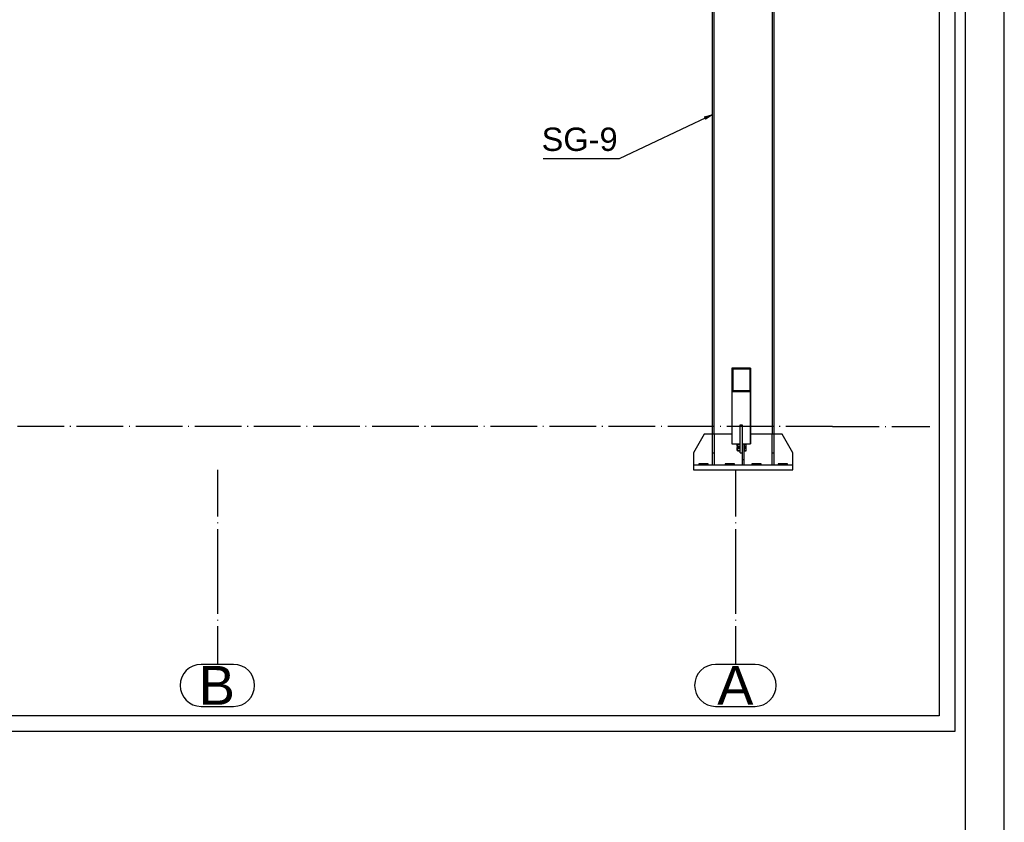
# Paper-space layout 'A0 Advance Steel' of a CAD drawing. Header units: millimetres. Extents: x -21 to 1320, y -7 to 928.
# Tile 129 of 134: x 1154 to 1280, y 615 to 718. Entities that reach past the tile are written whole.
import ezdxf

# ---------------------------------------------------------------- set-up
doc = ezdxf.new("R2010")
doc.units = ezdxf.units.MM
doc.linetypes.add('ACAD_ISO04W100', pattern=[30, 24, -3, 0, -3])
doc.layers.get('0').update_dxf_attribs({"linetype": 'CONTINUOUS'})
for name, color, linetype in [('AS_Belki', 145, 'CONTINUOUS'), ('AS_Blachy', 30, 'CONTINUOUS'), ('AS_Siatki', 72, 'CONTINUOUS'), ('AS_Sruby', 9, 'CONTINUOUS')]:
    doc.layers.add(name, color=color, linetype=linetype)
doc.styles.add('Arial', font='arial.ttf', dxfattribs={"height": 150})

psp = doc.layouts.new('A0 Advance Steel')

# ---------------------------------------------------------------- linework, layer by layer
at = {"color": 0, "linetype": 'ByBlock', "lineweight": -2}
for p, q in [((1241.66, 705.78), (1242.64, 706.05)), ((1241.66, 705.78), (1241.81, 705.48)), ((1242.64, 706.05), (1241.81, 705.48))]:
    psp.add_line(p, q, dxfattribs=at)
psp.add_lwpolyline([(1280.22, -6.93), (1280.22, 834.07), (-19.78, 834.07), (-19.78, -6.93), (1280.22, -6.93)])
psp.add_lwpolyline([(1275.22, -1.93), (1275.22, 829.07), (-4.78, 829.07), (-4.78, -1.93)], close=True)
at = {"color": 3, "ltscale": 0.25}
for points in [[(952.24, 626.77), (952.24, 819.37), (1273.84, 819.37), (1273.84, 626.77), (952.24, 626.77)], [(954.24, 628.77), (954.24, 817.37), (1271.84, 817.37), (1271.84, 628.77), (954.24, 628.77)]]:
    psp.add_lwpolyline(points, dxfattribs=at)
at = {"color": 7}
psp.add_lwpolyline([(1242.64, 706.05), (1230.7, 700.41), (1220.92, 700.41)], dxfattribs=at)
at = {"layer": 'AS_Belki', "linetype": 'Continuous', "ltscale": 0.25}
for p, q in [((1250.37, 769.98), (1250.37, 664.98)), ((1250.64, 664.98), (1250.64, 769.96)), ((1242.64, 743.84), (1242.64, 664.98)), ((1242.91, 664.98), (1242.91, 743.84)), ((1247.6, 673.48), (1245.2, 673.48)), ((1245.2, 673.48), (1245.2, 670.44)), ((1247.5, 673.35), (1245.3, 673.35)), ((1245.3, 670.57), (1245.3, 673.35)), ((1245.3, 673.35), (1245.3, 670.57)), ((1247.5, 673.35), (1247.5, 670.57)), ((1247.6, 665.63), (1247.6, 673.48)), ((1247.6, 673.48), (1247.6, 670.44)), ((1247.6, 670.44), (1245.2, 670.44)), ((1245.2, 670.44), (1245.2, 663.73)), ((1247.5, 670.57), (1245.3, 670.57)), ((1247.6, 670.44), (1247.6, 663.73)), ((1246.28, 666.19), (1246.52, 666.19)), ((1247.6, 663.73), (1247.6, 665.63)), ((1245.2, 663.73), (1246.28, 663.73)), ((1246.52, 663.73), (1247.6, 663.73))]:
    psp.add_line(p, q, dxfattribs=at)
at = {"layer": 'AS_Blachy', "linetype": 'Continuous', "ltscale": 0.25}
for p, q in [((1246.28, 662.57), (1246.28, 666.19)), ((1246.52, 666.19), (1246.52, 663.29)), ((1241.64, 664.98), (1240.24, 662.58)), ((1242.64, 664.98), (1241.64, 664.98)), ((1242.94, 664.98), (1242.64, 664.98)), ((1242.64, 664.98), (1242.64, 662.58)), ((1245.2, 664.98), (1242.94, 664.98)), ((1242.94, 662.58), (1242.94, 664.98)), ((1250.34, 664.98), (1247.6, 664.98)), ((1250.64, 664.98), (1250.34, 664.98)), ((1250.34, 664.98), (1250.34, 662.58)), ((1251.64, 664.98), (1250.64, 664.98)), ((1250.64, 662.58), (1250.64, 664.98)), ((1253.04, 662.58), (1251.64, 664.98)), ((1246.76, 661.68), (1246.76, 663.73)), ((1240.24, 662.58), (1240.24, 660.98)), ((1242.64, 662.58), (1242.94, 662.58)), ((1242.64, 662.58), (1242.64, 660.98)), ((1242.94, 660.98), (1242.94, 662.58)), ((1246.28, 662.57), (1246.52, 662.57)), ((1246.52, 663.29), (1246.52, 661.68)), ((1250.34, 662.58), (1250.64, 662.58)), ((1250.34, 662.58), (1250.34, 660.98)), ((1250.64, 660.98), (1250.64, 662.58)), ((1253.04, 660.98), (1253.04, 662.58)), ((1246.52, 660.98), (1240.24, 660.98)), ((1240.24, 660.98), (1240.24, 660.38)), ((1242.14, 661.18), (1240.94, 661.18)), ((1240.94, 661.18), (1240.94, 660.98)), ((1242.14, 660.98), (1242.14, 661.18)), ((1245.54, 661.18), (1244.34, 661.18)), ((1244.34, 661.18), (1244.34, 660.98)), ((1245.54, 660.98), (1245.54, 661.18)), ((1246.76, 661.68), (1246.52, 661.68)), ((1246.52, 661.68), (1246.52, 660.98)), ((1246.76, 660.98), (1246.52, 660.98)), ((1246.76, 660.98), (1246.76, 661.68)), ((1253.04, 660.98), (1246.76, 660.98)), ((1248.94, 661.18), (1247.74, 661.18)), ((1247.74, 661.18), (1247.74, 660.98)), ((1248.94, 660.98), (1248.94, 661.18)), ((1252.34, 661.18), (1251.14, 661.18)), ((1251.14, 661.18), (1251.14, 660.98)), ((1252.34, 660.98), (1252.34, 661.18)), ((1253.04, 660.38), (1253.04, 660.98)), ((1240.24, 660.38), (1253.04, 660.38))]:
    psp.add_line(p, q, dxfattribs=at)
at = {"layer": 'AS_Siatki', "color": 20, "linetype": 'ACAD_ISO04W100', "ltscale": 0.25}
for p, q in [((1258.14, 665.98), (967.94, 665.98)), ((1179.04, 665.98), (1179.04, 665.98)), ((1245.64, 665.98), (1245.64, 665.98)), ((1258.14, 665.98), (1258.14, 665.98)), ((1258.14, 665.98), (1270.64, 665.98)), ((1179.04, 660.38), (1179.04, 647.88)), ((1245.64, 660.38), (1245.64, 647.88)), ((1179.04, 647.88), (1179.04, 647.88)), ((1179.04, 647.88), (1179.04, 635.38)), ((1245.64, 647.88), (1245.64, 647.88)), ((1245.64, 647.88), (1245.64, 635.38))]:
    psp.add_line(p, q, dxfattribs=at)
at = {"layer": 'AS_Siatki', "color": 20, "linetype": 'Continuous', "ltscale": 0.25}
for p, q in [((1181.13, 635.38), (1176.95, 635.38)), ((1248.18, 635.38), (1243.1, 635.38)), ((1176.95, 629.98), (1181.13, 629.98)), ((1243.1, 629.98), (1248.18, 629.98))]:
    psp.add_line(p, q, dxfattribs=at)
for centre, start, end in [((1176.95, 632.68), 90, 270), ((1181.13, 632.68), 270, 90), ((1243.1, 632.68), 90, 270), ((1248.18, 632.68), 270, 90)]:
    psp.add_arc(centre, 2.7, start, end, dxfattribs=at)
at = {"layer": 'AS_Sruby', "linetype": 'Continuous', "ltscale": 0.25}
for p, q in [((1245.82, 663.74), (1245.82, 663.73)), ((1245.82, 663.73), (1245.82, 663.69)), ((1245.82, 663.69), (1245.82, 663.64)), ((1245.82, 663.64), (1245.82, 663.57)), ((1245.82, 663.57), (1245.82, 663.51)), ((1245.82, 663.51), (1245.82, 663.47)), ((1245.82, 663.47), (1245.82, 663.44)), ((1245.82, 663.44), (1245.82, 663.43)), ((1245.82, 663.43), (1245.92, 663.43)), ((1245.92, 663.73), (1245.92, 663.63)), ((1246.22, 663.63), (1245.92, 663.63)), ((1245.92, 663.63), (1245.92, 663.38)), ((1245.92, 663.38), (1246.22, 663.38)), ((1245.92, 663.38), (1245.92, 663.35)), ((1246.22, 663.73), (1246.22, 663.73)), ((1246.22, 663.73), (1246.22, 663.67)), ((1246.22, 663.67), (1246.22, 663.61)), ((1246.22, 663.61), (1246.22, 663.56)), ((1246.22, 663.56), (1246.22, 663.5)), ((1246.22, 663.5), (1246.22, 663.44)), ((1246.22, 663.44), (1246.22, 663.4)), ((1246.22, 663.4), (1246.22, 663.36)), ((1246.82, 663.73), (1246.82, 663.73)), ((1246.82, 663.67), (1246.82, 663.73)), ((1246.82, 663.61), (1246.82, 663.67)), ((1247.02, 663.63), (1246.82, 663.63)), ((1246.82, 663.56), (1246.82, 663.61)), ((1246.82, 663.5), (1246.82, 663.56)), ((1246.82, 663.44), (1246.82, 663.5)), ((1246.82, 663.4), (1246.82, 663.44)), ((1246.82, 663.36), (1246.82, 663.4)), ((1246.82, 663.38), (1247.02, 663.38)), ((1247.02, 663.63), (1247.02, 663.73)), ((1247.02, 663.38), (1247.02, 663.63)), ((1247.02, 663.35), (1247.02, 663.38)), ((1245.92, 663.26), (1245.82, 663.26)), ((1245.82, 663.26), (1245.82, 663.24)), ((1245.82, 663.24), (1245.82, 663.2)), ((1245.82, 663.2), (1245.82, 663.14)), ((1245.82, 663.14), (1245.82, 663.08)), ((1245.82, 663.08), (1245.82, 663.02)), ((1245.82, 663.02), (1245.82, 662.98)), ((1245.82, 662.98), (1245.82, 662.95)), ((1245.82, 662.95), (1245.82, 662.94)), ((1245.82, 662.94), (1245.92, 662.94)), ((1245.92, 663.35), (1246.22, 663.35)), ((1245.92, 663.35), (1245.92, 663.14)), ((1246.22, 663.14), (1245.92, 663.14)), ((1245.92, 663.14), (1245.92, 662.89)), ((1245.92, 662.89), (1246.22, 662.89)), ((1245.92, 662.89), (1245.92, 662.85)), ((1245.92, 662.85), (1246.22, 662.85)), ((1246.22, 663.36), (1246.22, 663.32)), ((1246.22, 663.32), (1246.22, 663.3)), ((1246.22, 663.3), (1246.22, 663.29)), ((1246.22, 663.29), (1246.28, 663.29)), ((1246.22, 663.29), (1246.22, 663.24)), ((1246.22, 663.29), (1246.22, 663.29)), ((1246.22, 663.24), (1246.22, 663.18)), ((1246.22, 663.18), (1246.22, 663.12)), ((1246.22, 663.12), (1246.22, 663.07)), ((1246.22, 663.07), (1246.22, 663.01)), ((1246.22, 663.01), (1246.22, 662.95)), ((1246.22, 662.95), (1246.22, 662.91)), ((1246.22, 662.91), (1246.22, 662.87)), ((1246.22, 662.87), (1246.22, 662.83)), ((1246.22, 662.83), (1246.22, 662.81)), ((1246.22, 662.81), (1246.22, 662.8)), ((1246.22, 662.8), (1246.28, 662.8)), ((1246.76, 663.29), (1246.82, 663.29)), ((1246.76, 662.8), (1246.82, 662.8)), ((1246.82, 663.32), (1246.82, 663.36)), ((1246.82, 663.35), (1247.02, 663.35)), ((1246.82, 663.3), (1246.82, 663.32)), ((1246.82, 663.29), (1246.82, 663.3)), ((1246.82, 663.24), (1246.82, 663.29)), ((1246.82, 663.29), (1246.82, 663.29)), ((1246.82, 663.18), (1246.82, 663.24)), ((1246.82, 663.12), (1246.82, 663.18)), ((1247.02, 663.14), (1246.82, 663.14)), ((1246.82, 663.07), (1246.82, 663.12)), ((1246.82, 663.01), (1246.82, 663.07)), ((1246.82, 662.95), (1246.82, 663.01)), ((1246.82, 662.91), (1246.82, 662.95)), ((1246.82, 662.87), (1246.82, 662.91)), ((1246.82, 662.89), (1247.02, 662.89)), ((1246.82, 662.83), (1246.82, 662.87)), ((1246.82, 662.85), (1247.02, 662.85)), ((1246.82, 662.81), (1246.82, 662.83)), ((1246.82, 662.8), (1246.82, 662.81)), ((1247.02, 663.14), (1247.02, 663.35)), ((1247.02, 662.89), (1247.02, 663.14)), ((1247.02, 662.85), (1247.02, 662.89))]:
    psp.add_line(p, q, dxfattribs=at)

# ---------------------------------------------------------------- texts
at = {"color": 7, "style": 'Arial'}
psp.add_text('SG-9', height=3, dxfattribs=at).set_placement((1220.73, 701.41))
at = {"layer": 'AS_Siatki', "color": 20, "style": 'Arial'}
for s, p in [('B', (1176.64, 630.18)), ('A', (1243.31, 630.18))]:
    psp.add_text(s, height=5, dxfattribs=at).set_placement(p)

doc.saveas('drawing.dxf')
